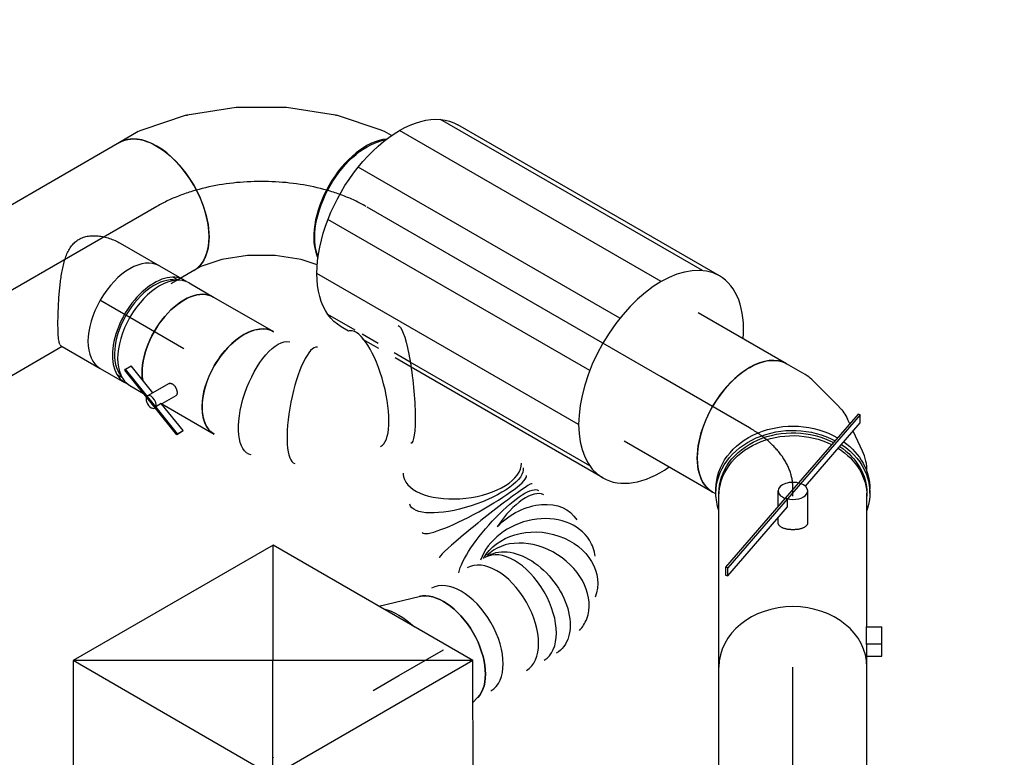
# Model space of a CAD drawing. Extents: x -238422 to 258194, y -34825 to 126331.
# Tile 146 of 239: x -32164 to -30834, y 28629 to 29626. Entities that reach past the tile are written whole.
import ezdxf
from ezdxf.enums import TextEntityAlignment as Align

# ---------------------------------------------------------------- set-up
doc = ezdxf.new("R2010")
doc.units = 0
doc.header["$LTSCALE"] = 50
doc.linetypes.add('CENTER2', pattern=[28.575, 19.05, -3.175, 3.175, -3.175])
doc.linetypes.add('STREEPJES', pattern=[0.1, 0.05, -0.05])
doc.layers.get('0').update_dxf_attribs({"linetype": 'CONTINUOUS'})
for name, color, linetype in [('WL570---_TOEVOER', 3, 'CONTINUOUS'), ('WL570---_TOEVOER_HL', 8, 'CONTINUOUS'), ('WL570---_TOEVOER_RST', 2, 'CONTINUOUS'), ('WL570---_TOEVOER_RST_HL', 1, 'CONTINUOUS'), ('WM570---_TOEVOER_PR', 1, 'CONTINUOUS'), ('WM570---_TOEVOER_RST_PR', 1, 'CONTINUOUS')]:
    doc.layers.add(name, color=color, linetype=linetype)
doc.styles.add('BURO-018', font='ARIAL.TTF', dxfattribs={"height": 90})

# ---------------------------------------------------------------- blocks, each defined once
blk = doc.blocks.new('*U930')
at = {"color": 0, "ltscale": 10}
for p, q in [((-106.6, 157.5, 7479.3), (-60.7, 157.5, 7479.3)), ((-52.8, 156.7, 7479.3), (44.8, 136.7, 7479.3)), ((47.3, 136, 7479.3), (145.2, 98, 7479.3)), ((145.2, 98, 7479.3), (145.5, 97.9, 7479.3)), ((145.5, 97.9, 7479.3), (191.8, 71.1, 7479.3)), ((191.8, 71.1, 7479.3), (34.3, -201.6, 7479.3)), ((-106.6, -157.5, 7479.3), (-88.6, -157.5, 7479.3)), ((-88.6, -157.5, 7479.3), (-43.1, -166.8, 7479.3)), ((-43.1, -166.8, 7479.3), (8.8, -187, 7479.3)), ((8.8, -187, 7479.3), (34.3, -201.6, 7479.3))]:
    blk.add_line(p, q, dxfattribs=at)
at = {"color": 0, "ltscale": 10, "extrusion": (4.90704e-17, 1.63965e-16, -1)}
for centre, major_axis, ratio, start_param, end_param in [((-106.6, 0, 7479.3), (0, -157.5), 0.57735, 0, 3.141593), ((-72.7, 0, 7479.3), (15.9, 157.3), 0.497511, 6.232846, 6.333525)]:
    blk.add_ellipse(centre, major_axis=major_axis, ratio=ratio, start_param=start_param, end_param=end_param, dxfattribs=at)
at = {"color": 0, "ltscale": 10}
blk.add_ellipse((1.5, -15.2, 7479.3), major_axis=(-44.6, -151.6), ratio=0.313149, start_param=3.11519, end_param=3.167995, dxfattribs=at)
at = {"layer": 'WL570---_TOEVOER_HL', "linetype": 'CENTER2', "extrusion": (4.90704e-17, 1.63965e-16, -1)}
blk.add_ellipse((22.1, -222.8, 7479.3), major_axis=(-272.8, 157.5), ratio=0.57735, start_param=0.785398, end_param=1.570796, dxfattribs=at)
at = {"layer": 'WM570---_TOEVOER_PR', "color": 1, "style": 'BURO-018'}
blk.add_attdef('POSNR', text='', height=90, dxfattribs=at).set_placement((0, 0), align=Align.MIDDLE)
blk = doc.blocks.new('*U1031')
at = {"color": 0, "ltscale": 10}
for p, q in [((-168.6, 248.2, 8175.4), (-299.2, 21.9, 8175.4)), ((143.3, 248.2, 8175.4), (-168.6, 248.2, 8175.4)), ((-12.7, -21.9, 8175.4), (-168.6, 248.2, 8175.4)), ((299.2, -21.9, 8175.4), (-168.6, 248.2, 8175.4)), ((-12.7, -21.9, 8175.4), (143.3, 248.2, 8175.4)), ((299.2, -21.9, 8175.4), (143.3, 248.2, 8175.4)), ((-429.7, 97.2, 8175.4), (-431.7, 93.7, 8175.4)), ((-431.7, 93.7, 8175.4), (-313.9, -110.3, 8175.4)), ((-255.8, 97.2, 8175.4), (-429.7, 97.2, 8175.4)), ((-309.9, -110.3, 8175.4), (-429.7, 97.2, 8175.4)), ((-299.2, 21.9, 8175.4), (-222.9, -110.3, 8175.4)), ((-218.8, -110.3, 8175.4), (-297.2, 25.5, 8175.4)), ((-63.8, -110.4, 8175.4), (-12.7, -21.9, 8175.4)), ((299.2, -21.9, 8175.4), (-12.7, -21.9, 8175.4)), ((195.2, -202.2, 8175.4), (299.2, -21.9, 8175.4)), ((245.9, -231.4, 8175.4), (212.1, -172.9, 8175.4))]:
    blk.add_line(p, q, dxfattribs=at)
at = {"color": 8, "linetype": 'STREEPJES', "ltscale": 10}
for p, q in [((-313.9, -110.3, 8175.4), (-188.8, -327, 8175.4)), ((-186.8, -323.5, 8175.4), (-309.9, -110.3, 8175.4)), ((-222.9, -110.3, 8175.4), (-143.3, -248.2, 8175.4)), ((-141.3, -244.7, 8175.4), (-218.8, -110.3, 8175.4)), ((-143.3, -248.2, 8175.4), (-63.8, -110.4, 8175.4)), ((168.6, -248.2, 8175.4), (195.2, -202.2, 8175.4)), ((299, -323.5, 8175.4), (245.9, -231.4, 8175.4)), ((-143.3, -248.2, 8175.4), (168.6, -248.2, 8175.4)), ((170.6, -244.7, 8175.4), (-141.3, -244.7, 8175.4)), ((-188.8, -327, 8175.4), (-186.8, -323.5, 8175.4)), ((-188.8, -327, 8175.4), (297, -327, 8175.4)), ((299, -323.5, 8175.4), (-186.8, -323.5, 8175.4)), ((297, -327, 8175.4), (299, -323.5, 8175.4))]:
    blk.add_line(p, q, dxfattribs=at)
at = {"layer": 'WL570---_TOEVOER_RST_HL', "linetype": 'CENTER2'}
blk.add_circle((0, 0, 8175.4), 0.075, dxfattribs=at)
at = {"layer": 'WL570---_TOEVOER_RST', "color": 1, "style": 'BURO-018'}
for tag in ['MC', 'Q']:
    blk.add_attdef(tag, text='', height=90, dxfattribs=at).set_placement((0, 0), align=Align.MIDDLE)
at = {"layer": 'WM570---_TOEVOER_RST_PR', "color": 1, "style": 'BURO-018'}
blk.add_attdef('POSNR', text='', height=90, dxfattribs=at).set_placement((0, 0), align=Align.MIDDLE)
blk = doc.blocks.new('*U1032')
at = {"color": 8, "linetype": 'STREEPJES', "ltscale": 10}
for p, q in [((0, 100, 7660.2), (29.6, 100, 7660.2)), ((0, -100, 7660.2), (29.6, -100, 7660.2))]:
    blk.add_line(p, q, dxfattribs=at)
at = {"color": 0, "ltscale": 10}
for p, q in [((29.6, 100, 7660.2), (229, 100, 7660.2)), ((29.6, -100, 7660.2), (229, -100, 7660.2))]:
    blk.add_line(p, q, dxfattribs=at)
at = {"color": 8, "linetype": 'STREEPJES', "ltscale": 10}
for start_param, end_param in [(5.912746, 6.283185), (3.141593, 3.512031)]:
    blk.add_ellipse((0, 0, 7660.2), major_axis=(0, 100), ratio=0.816497, start_param=start_param, end_param=end_param, dxfattribs=at)
at = {"color": 0, "ltscale": 10}
blk.add_ellipse((0, 0, 7660.2), major_axis=(0, 100), ratio=0.816497, start_param=3.512031, end_param=5.912746, dxfattribs=at)
at = {"layer": 'WL570---_TOEVOER_HL', "linetype": 'CENTER2'}
blk.add_line((0, 0, 7660.2), (229, 0, 7660.2), dxfattribs=at)
at = {"layer": 'WM570---_TOEVOER_PR', "color": 1, "style": 'BURO-018'}
blk.add_attdef('POSNR', text='', height=90, dxfattribs=at).set_placement((0, 0), align=Align.MIDDLE)
blk = doc.blocks.new('*U1033')
at = {"color": 0, "ltscale": 10}
for p, q in [((-55.4, 104, 8393.1), (-52.8, 108.5, 8393.1)), ((105.9, -16.6, 8393.1), (120.4, 8.5, 8393.1)), ((62.1, -62.5, 8393.1), (99.1, -25.4, 8393.1)), ((39.5, -76.8, 8393.1), (45.7, -73.9, 8393.1)), ((2.6, -93.9, 8393.1), (29.6, -81.4, 8393.1))]:
    blk.add_line(p, q, dxfattribs=at)
at = {"color": 0, "ltscale": 10, "extrusion": (-3.08149e-33, -1.79399e-17, -1)}
for centre, major_axis, ratio, start_param, end_param in [((33.8, 58.5, 8393.1), (-86.6, 50), 0.57735, 0, 3.141593), ((-3.3, 13.6, 8393.1), (-57.7, 82.5), 0.750739, 3.009293, 3.273893)]:
    blk.add_ellipse(centre, major_axis=major_axis, ratio=ratio, start_param=start_param, end_param=end_param, dxfattribs=at)
at = {"color": 0, "ltscale": 10}
for centre, major_axis, ratio, start_param, end_param in [((23.1, 39.9, 8393.1), (79.7, -61.2), 0.646887, 6.198226, 6.368145), ((-32.6, 0, 8393.1), (21.7, -98.5), 0.803023, 6.107746, 6.458625)]:
    blk.add_ellipse(centre, major_axis=major_axis, ratio=ratio, start_param=start_param, end_param=end_param, dxfattribs=at)
at = {"layer": 'WL570---_TOEVOER_HL', "linetype": 'CENTER2'}
blk.add_ellipse((-47.8, 199.9, 8393.1), major_axis=(0, -199.9), ratio=0.57735, start_param=0, end_param=0.785398, dxfattribs=at)
at = {"layer": 'WM570---_TOEVOER_PR', "color": 1, "style": 'BURO-018'}
blk.add_attdef('POSNR', text='', height=90, dxfattribs=at).set_placement((0, 0), align=Align.MIDDLE)
blk = doc.blocks.new('*U1034')
at = {"color": 8, "linetype": 'STREEPJES', "ltscale": 10}
for p, q in [((0, 100, 8325.5), (0.8, 100, 8325.5)), ((0, -100, 8325.5), (0.8, -100, 8325.5))]:
    blk.add_line(p, q, dxfattribs=at)
at = {"layer": 'WL570---_TOEVOER_HL', "linetype": 'CENTER2'}
blk.add_line((0, 0, 8325.5), (0.8, 0, 8325.5), dxfattribs=at)
at = {"layer": 'WM570---_TOEVOER_PR', "color": 1, "style": 'BURO-018'}
blk.add_attdef('POSNR', text='', height=90, dxfattribs=at).set_placement((0, 0), align=Align.MIDDLE)
blk = doc.blocks.new('*U1035')
at = {"color": 0, "ltscale": 10}
for p, q in [((0, 100, 8440.9), (137.9, 100, 8440.9)), ((0, -100, 8440.9), (137.9, -100, 8440.9))]:
    blk.add_line(p, q, dxfattribs=at)
blk.add_ellipse((0, 0, 8440.9), major_axis=(0, 100), ratio=0.57735, start_param=3.141593, end_param=6.283185, dxfattribs=at)
at = {"layer": 'WL570---_TOEVOER_HL', "linetype": 'CENTER2'}
blk.add_line((0, 0, 8440.9), (137.9, 0, 8440.9), dxfattribs=at)
at = {"layer": 'WM570---_TOEVOER_PR', "color": 1, "style": 'BURO-018'}
blk.add_attdef('POSNR', text='', height=90, dxfattribs=at).set_placement((0, 0), align=Align.MIDDLE)
blk = doc.blocks.new('*U1036')
at = {"color": 0, "ltscale": 10}
for p, q in [((-2.9, 104, 8320.2), (2.9, 104, 8320.2)), ((-2.9, -104, 8320.2), (2.9, -104, 8320.2))]:
    blk.add_line(p, q, dxfattribs=at)
at = {"color": 0, "ltscale": 10, "extrusion": (-2.58075e-33, -1.79399e-17, -1)}
for centre, start_param, end_param in [((-2.9, 0, 8320.2), 6.004938, 6.280044), ((-2.9, 0, 8320.2), 6.004938, 6.280044), ((-2.9, 0, 8320.2), 0, 2.150282), ((-2.9, 0, 8320.2), 0, 2.150282), ((2.9, 0, 8320.2), 0, 2.189545), ((2.9, 0, 8320.2), 0, 2.189545), ((-2.9, 0, 8320.2), 2.253619, 3.419839), ((-2.9, 0, 8320.2), 2.253619, 3.419839), ((2.9, 0, 8320.2), 2.293025, 3.141593), ((2.9, 0, 8320.2), 2.293025, 3.141593)]:
    blk.add_ellipse(centre, major_axis=(0, 104), ratio=0.816497, start_param=start_param, end_param=end_param, dxfattribs=at)
at = {"layer": 'WL570---_TOEVOER_HL', "linetype": 'CENTER2'}
blk.add_line((-2.9, 0, 8320.2), (2.9, 0, 8320.2), dxfattribs=at)
at = {"layer": 'WM570---_TOEVOER_PR', "color": 1, "style": 'BURO-018'}
blk.add_attdef('POSNR', text='', height=90, dxfattribs=at).set_placement((0, 0), align=Align.MIDDLE)
blk = doc.blocks.new('*U1037')
at = {"color": 0, "ltscale": 10}
for p, q in [((0, 100, 8310.7), (3.9, 100, 8310.7)), ((0, -100, 8310.7), (3.9, -100, 8310.7))]:
    blk.add_line(p, q, dxfattribs=at)
at = {"color": 0, "ltscale": 10, "extrusion": (-2.58075e-33, -1.79399e-17, -1)}
for start_param, end_param in [(0, 2.148842), (2.256317, 3.141593)]:
    blk.add_ellipse((3.9, 0, 8310.7), major_axis=(0, 100), ratio=0.816497, start_param=start_param, end_param=end_param, dxfattribs=at)
at = {"layer": 'WL570---_TOEVOER_HL', "linetype": 'CENTER2'}
blk.add_line((0, 0, 8310.7), (3.9, 0, 8310.7), dxfattribs=at)
at = {"layer": 'WM570---_TOEVOER_PR', "color": 1, "style": 'BURO-018'}
blk.add_attdef('POSNR', text='', height=90, dxfattribs=at).set_placement((0, 0), align=Align.MIDDLE)
blk = doc.blocks.new('*U1038')
at = {"color": 2, "ltscale": 10}
for p, q in [((-115.5, 100, 8147.4), (115.5, 100, 8147.4)), ((8.7, 90.9, 8147.4), (7.9, 88, 8147.4)), ((7.9, 88, 8147.4), (100.9, 7.4, 8147.4)), ((7.9, 88, 8147.4), (18.8, 88, 8147.4)), ((19.6, 90.9, 8147.4), (8.7, 90.9, 8147.4)), ((18.8, 88, 8147.4), (19.6, 90.9, 8147.4)), ((111.2, 7.9, 8147.4), (18.8, 88, 8147.4)), ((112.6, 10.4, 8147.4), (19.6, 90.9, 8147.4)), ((80, 20, 8147.4), (86.3, 20, 8147.4)), ((101.5, 20, 8147.4), (122.5, 20, 8147.4)), ((100.9, 7.4, 8147.4), (111.8, 7.4, 8147.4)), ((111.8, 7.4, 8147.4), (111.2, 7.9, 8147.4)), ((111.8, 7.4, 8147.4), (112.6, 10.4, 8147.4)), ((225.3, -90.9, 8147.4), (111.8, 7.4, 8147.4)), ((226.2, -88, 8147.4), (112.6, 10.4, 8147.4)), ((78.8, -20, 8147.4), (122.5, -20, 8147.4)), ((128.8, -16.8, 8147.4), (214.4, -90.9, 8147.4)), ((214.4, -90.9, 8147.4), (225.3, -90.9, 8147.4)), ((225.3, -90.9, 8147.4), (226.2, -88, 8147.4)), ((-115.5, -100, 8147.4), (-92.4, -100, 8147.4)), ((-100.5, -100, 8147.4), (-100.5, -120, 8147.4)), ((-84.2, -99.5, 8147.4), (-61.1, -99.5, 8147.4)), ((-84.2, -99.5, 8147.4), (-84.2, -100.5, 8147.4)), ((-84.2, -100.5, 8147.4), (-84.2, -120, 8147.4)), ((-61.1, -99.5, 8147.4), (-61.1, -120, 8147.4)), ((-61.1, -100, 8147.4), (115.5, -100, 8147.4)), ((-100.5, -120, 8147.4), (-84.2, -120, 8147.4)), ((-84.2, -120, 8147.4), (-61.1, -120, 8147.4))]:
    blk.add_line(p, q, dxfattribs=at)
for centre, major_axis, ratio, start_param, end_param in [((-115.5, 0, 8147.4), (0, 100), 0.816497, 3.141593, 6.283185), ((122.5, 0, 8147.4), (0, -20), 0.57735, 3.141593, 6.283185), ((122.5, 0, 8147.4), (0, -20), 0.57735, 0, 3.141593), ((-92.4, 0, 8147.4), (0, 100), 0.816497, 3.141593, 3.24176)]:
    blk.add_ellipse(centre, major_axis=major_axis, ratio=ratio, start_param=start_param, end_param=end_param, dxfattribs=at)
at = {"color": 2, "ltscale": 10, "extrusion": (-2.58075e-33, -1.79399e-17, -1)}
for start_param, end_param in [(0, 2.121487), (2.228955, 3.141593)]:
    blk.add_ellipse((115.5, 0, 8147.4), major_axis=(0, 100), ratio=0.816497, start_param=start_param, end_param=end_param, dxfattribs=at)
at = {"color": 2, "ltscale": 10}
blk.add_spline([(78.8, -19.9, 8147.4), (77.7, -19.6, 8147.4), (76.7, -19.1, 8147.4), (75.7, -18.4, 8147.4), (74.8, -17.5, 8147.4), (73.9, -16.4, 8147.4), (73.2, -15.2, 8147.4), (72.5, -13.8, 8147.4), (71.9, -12.2, 8147.4), (71.4, -10.6, 8147.4), (71, -8.8, 8147.4), (70.6, -6.9, 8147.4), (70.4, -5, 8147.4), (70.2, -3, 8147.4), (70.1, -1, 8147.4), (70.1, 1, 8147.4), (70.2, 3, 8147.4), (70.4, 5, 8147.4), (70.6, 6.9, 8147.4), (71, 8.8, 8147.4), (71.4, 10.6, 8147.4), (71.9, 12.2, 8147.4), (72.5, 13.8, 8147.4), (73.2, 15.2, 8147.4), (73.9, 16.4, 8147.4), (74.8, 17.5, 8147.4), (75.7, 18.4, 8147.4), (76.7, 19.1, 8147.4), (77.7, 19.6, 8147.4), (78.8, 19.9, 8147.4), (80, 20, 8147.4)], degree=3, dxfattribs=at)
at = {"layer": 'WM570---_TOEVOER_PR', "color": 1, "style": 'BURO-018'}
blk.add_attdef('POSNR', text='', height=90, dxfattribs=at).set_placement((0, 0), align=Align.MIDDLE)
blk = doc.blocks.new('*U1039')
at = {"color": 2, "ltscale": 10}
for p, q in [((-204.1, 157.5, 8682.8), (95, 157.5, 8682.8)), ((-180.6, 152.1, 8682.8), (99.3, 152.1, 8682.8)), ((185.4, 152.1, 8682.8), (227.7, 152.1, 8682.8)), ((192.3, 157.5, 8682.8), (204.1, 157.5, 8682.8)), ((-139.8, 111.4, 8682.8), (268.4, 111.4, 8682.8)), ((-116.3, 40.8, 8682.8), (292, 40.8, 8682.8)), ((-116.3, -40.8, 8682.8), (292, -40.8, 8682.8)), ((-139.8, -111.4, 8682.8), (268.4, -111.4, 8682.8)), ((-204.1, -157.5, 8682.8), (204.1, -157.5, 8682.8)), ((-180.6, -152.1, 8682.8), (227.7, -152.1, 8682.8))]:
    blk.add_line(p, q, dxfattribs=at)
at = {"color": 8, "linetype": 'STREEPJES', "ltscale": 10}
for p, q in [((95, 157.5, 8682.8), (192.3, 157.5, 8682.8)), ((99.3, 152.1, 8682.8), (185.4, 152.1, 8682.8))]:
    blk.add_line(p, q, dxfattribs=at)
at = {"color": 2, "ltscale": 10}
for start_param, end_param in [(0, 0.882891), (3.141593, 6.283185), (2.258702, 3.141593)]:
    blk.add_ellipse((-204.1, 0, 8682.8), major_axis=(0, 157.5), ratio=0.57735, start_param=start_param, end_param=end_param, dxfattribs=at)
at = {"color": 2, "ltscale": 10, "extrusion": (-4.16334e-17, 1.0416e-16, -1)}
blk.add_ellipse((204.1, 0, 8682.8), major_axis=(0, 157.5), ratio=0.57735, start_param=0, end_param=3.141593, dxfattribs=at)
at = {"layer": 'WL570---_TOEVOER_HL', "linetype": 'CENTER2'}
blk.add_line((-204.1, 0, 8682.8), (204.1, 0, 8682.8), dxfattribs=at)
at = {"layer": 'WM570---_TOEVOER_PR', "color": 1, "style": 'BURO-018'}
blk.add_attdef('POSNR', text='', height=90, dxfattribs=at).set_placement((0, 0), align=Align.MIDDLE)
blk = doc.blocks.new('*U1040')
at = {"color": 0, "ltscale": 10, "extrusion": (-4.16334e-17, 1.0416e-16, -1)}
blk.add_ellipse((50.3, 0, 8827.1), major_axis=(0, 100), ratio=0.57735, start_param=0.427979, end_param=2.713614, dxfattribs=at)
at = {"layer": 'WL570---_TOEVOER_HL', "linetype": 'CENTER2'}
blk.add_line((0, 0, 8827.1), (50.3, 0, 8827.1), dxfattribs=at)
at = {"layer": 'WM570---_TOEVOER_PR', "color": 1, "style": 'BURO-018'}
blk.add_attdef('POSNR', text='', height=90, dxfattribs=at).set_placement((0, 0), align=Align.MIDDLE)
blk = doc.blocks.new('*U1041')
at = {"color": 0, "ltscale": 10}
for p, q in [((-14.3, 80, 8685.7), (46.8, 80, 8685.7)), ((70.5, 76, 8685.7), (78.7, 76, 8685.7)), ((70.5, -76, 8685.7), (78.7, -76, 8685.7)), ((-15.9, -80, 8685.7), (-12.4, -80, 8685.7)), ((-12.4, -80, 8685.7), (46.8, -80, 8685.7))]:
    blk.add_line(p, q, dxfattribs=at)
for centre, major_axis, start_param, end_param in [((46.8, 0, 8685.7), (0, -80), 3.141593, 6.283185), ((84.9, 0, 8685.7), (0, -76), 3.34014, 6.084638)]:
    blk.add_ellipse(centre, major_axis=major_axis, ratio=0.57735, start_param=start_param, end_param=end_param, dxfattribs=at)
blk.add_spline([(-15.9, -79.6, 8685.7), (-17.6, -78.4, 8685.7), (-19.6, -76.3, 8685.7), (-21.9, -73.5, 8685.7), (-24.4, -69.9, 8685.7), (-27.2, -65.7, 8685.7), (-30.2, -60.7, 8685.7), (-33.5, -55.1, 8685.7), (-36.9, -49, 8685.7), (-40.5, -42.3, 8685.7), (-44.2, -35.2, 8685.7), (-48, -27.8, 8685.7), (-51.7, -20.1, 8685.7), (-55.4, -12.1, 8685.7), (-58.9, -4.1, 8685.7), (-62.1, 4.1, 8685.7), (-64.9, 12.1, 8685.7), (-67.2, 20.1, 8685.7), (-68.9, 27.8, 8685.7), (-69.8, 35.2, 8685.7), (-69.7, 42.3, 8685.7), (-68.5, 49, 8685.7), (-66.1, 55.1, 8685.7), (-62.5, 60.7, 8685.7), (-57.7, 65.7, 8685.7), (-51.9, 69.9, 8685.7), (-45.2, 73.5, 8685.7), (-37.9, 76.3, 8685.7), (-30.2, 78.4, 8685.7), (-22.3, 79.6, 8685.7), (-14.3, 80, 8685.7)], degree=3, dxfattribs=at)
at = {"layer": 'WL570---_TOEVOER_HL', "linetype": 'CENTER2'}
blk.add_line((0, 0, 8685.7), (46.8, 0, 8685.7), dxfattribs=at)
at = {"layer": 'WM570---_TOEVOER_PR', "color": 1, "style": 'BURO-018'}
blk.add_attdef('POSNR', text='', height=90, dxfattribs=at).set_placement((0, 0), align=Align.MIDDLE)
blk = doc.blocks.new('*U1042')
at = {"color": 0, "ltscale": 10}
for p, q in [((-42.2, 80, 8622.8), (-4.1, 80, 8622.8)), ((4.1, 80, 8622.8), (42.2, 80, 8622.8)), ((-42.2, -80, 8622.8), (-4.1, -80, 8622.8)), ((4.1, -80, 8622.8), (25.3, -80, 8622.8))]:
    blk.add_line(p, q, dxfattribs=at)
for centre, major_axis, start_param, end_param in [((-42.2, 0, 8622.8), (0, -80), 3.141593, 6.283185), ((-4.1, 0, 8622.8), (0, -80), 3.141593, 6.371689), ((4.1, 0, 8622.8), (0, -80), 3.141593, 6.283185), ((42.2, 0, 8622.8), (0, -80), 3.141593, 5.6671), ((-4.1, 0, 8622.8), (0, -80), 3.053089, 3.138451), ((-4.1, 0, 8622.8), (0, -76), 3.34014, 6.084638)]:
    blk.add_ellipse(centre, major_axis=major_axis, ratio=0.57735, start_param=start_param, end_param=end_param, dxfattribs=at)
at = {"layer": 'WL570---_TOEVOER_HL', "linetype": 'CENTER2'}
blk.add_line((-42.2, 0, 8622.8), (42.2, 0, 8622.8), dxfattribs=at)
at = {"layer": 'WM570---_TOEVOER_PR', "color": 1, "style": 'BURO-018'}
blk.add_attdef('POSNR', text='', height=90, dxfattribs=at).set_placement((0, 0), align=Align.MIDDLE)
blk = doc.blocks.new('*U1043')
at = {"color": 0, "ltscale": 10}
for p, q in [((23.4, 94.6, 8305.5), (77.2, 78.9, 8305.5)), ((68.5, -81.4, 8305.5), (77.2, -78.9, 8305.5))]:
    blk.add_line(p, q, dxfattribs=at)
at = {"color": 0, "ltscale": 10, "extrusion": (-6.93889e-17, -2.4037e-17, -1)}
for centre, major_axis, start_param, end_param in [((0, 0, 8305.5), (0, 100), 0.484262, 1.086535), ((0, 0, 8305.5), (0, 100), 0.484262, 1.086535), ((0, 0, 8305.5), (0, 100), 0.484262, 1.086535), ((69.6, 0, 8305.5), (0, 80), 0.166759, 2.974833), ((69.6, 0, 8305.5), (0, 80), 0.166759, 2.974833)]:
    blk.add_ellipse(centre, major_axis=major_axis, ratio=0.57735, start_param=start_param, end_param=end_param, dxfattribs=at)
at = {"layer": 'WL570---_TOEVOER_RST_HL', "linetype": 'CENTER2'}
for p, q in [((-40.4, 0, 8305.5), (0, 0, 8305.5)), ((0, 0, 8305.5), (69.6, 0, 8305.5))]:
    blk.add_line(p, q, dxfattribs=at)
blk.add_circle((69.6, 0, 8305.5), 0.075, dxfattribs=at)
at = {"layer": 'WM570---_TOEVOER_RST_PR', "color": 1, "style": 'BURO-018'}
blk.add_attdef('POSNR', text='', height=90, dxfattribs=at).set_placement((0, 0), align=Align.MIDDLE)
blk = doc.blocks.new('*U1044')
at = {"color": 0, "ltscale": 10}
for p, q in [((-10.6, 181.6, 8979.3), (-5, 191.4, 8979.3)), ((-30.2, 159.5, 8979.3), (-10.6, 181.6, 8979.3)), ((-57.8, 137.3, 8979.3), (-30.2, 159.5, 8979.3)), ((-90.1, 118.7, 8979.3), (-57.8, 137.3, 8979.3)), ((-123, 105.9, 8979.3), (-90.1, 118.7, 8979.3)), ((-145.6, 101.3, 8979.3), (-123, 105.9, 8979.3)), ((153.7, 66.2, 8979.3), (168.3, 91.4, 8979.3)), ((108.8, 14.8, 8979.3), (150.8, 62.1, 8979.3)), ((55.6, -28.1, 8979.3), (107.6, 13.7, 8979.3)), ((-3.3, -62.1, 8979.3), (55.5, -28.2, 8979.3)), ((55.5, -28.2, 8979.3), (55.6, -28.1, 8979.3)), ((-65.6, -86.3, 8979.3), (-3.5, -62.2, 8979.3)), ((-3.5, -62.2, 8979.3), (-3.3, -62.1, 8979.3)), ((-129.2, -99.5, 8979.3), (-67.2, -86.8, 8979.3)), ((-145, -100, 8979.3), (-134.2, -100, 8979.3))]:
    blk.add_line(p, q, dxfattribs=at)
for centre, major_axis, ratio, start_param, end_param in [((81.6, 141.4, 8979.3), (86.6, -50), 0.57735, 3.141593, 6.283185), ((-163.3, 0, 8979.3), (0, 100), 0.57735, 3.52376, 5.901018), ((70.9, 122.8, 8979.3), (81.4, -58.7), 0.497511, 6.232846, 6.333525), ((-141.8, 0, 8979.3), (10.1, -99.9), 0.497511, 6.232846, 6.333525)]:
    blk.add_ellipse(centre, major_axis=major_axis, ratio=ratio, start_param=start_param, end_param=end_param, dxfattribs=at)
at = {"color": 0, "ltscale": 10, "extrusion": (-4.16334e-17, 1.0416e-16, -1)}
for centre, major_axis, start_param, end_param in [((39, 86.8, 8979.3), (69.2, -72.6), 6.256783, 6.309588), ((-94.7, 9.6, 8979.3), (-28.3, 96.2), 3.11519, 3.167995)]:
    blk.add_ellipse(centre, major_axis=major_axis, ratio=0.313149, start_param=start_param, end_param=end_param, dxfattribs=at)
at = {"layer": 'WL570---_TOEVOER_HL', "linetype": 'CENTER2'}
blk.add_ellipse((-81.6, 141.4, 8979.3), major_axis=(-173.2, -100), ratio=0.57735, start_param=0.785398, end_param=2.356194, dxfattribs=at)
at = {"layer": 'WM570---_TOEVOER_PR', "color": 1, "style": 'BURO-018'}
blk.add_attdef('POSNR', text='', height=90, dxfattribs=at).set_placement((0, 0), align=Align.MIDDLE)
blk = doc.blocks.new('*U1045')
at = {"color": 0, "ltscale": 10}
for p, q in [((0, 100, 8863.9), (20.2, 100, 8863.9)), ((204.9, 100, 8863.9), (344.2, 100, 8863.9)), ((0, -100, 8863.9), (344.2, -100, 8863.9))]:
    blk.add_line(p, q, dxfattribs=at)
at = {"color": 8, "linetype": 'STREEPJES', "ltscale": 10}
blk.add_line((20.2, 100, 8863.9), (35.6, 100, 8863.9), dxfattribs=at)
at = {"color": 0, "ltscale": 10, "extrusion": (4.80741e-17, -2.77556e-17, -1)}
blk.add_ellipse((0, 0, 8863.9), major_axis=(0, -100), ratio=0.57735, start_param=0, end_param=3.141593, dxfattribs=at)
at = {"color": 0, "ltscale": 10}
for start_param, end_param in [(3.141593, 6.283185), (2.974833, 3.141593), (0, 0.166759)]:
    blk.add_ellipse((344.2, 0, 8863.9), major_axis=(0, -100), ratio=0.57735, start_param=start_param, end_param=end_param, dxfattribs=at)
at = {"layer": 'WL570---_TOEVOER_HL', "linetype": 'CENTER2'}
blk.add_line((0, 0, 8863.9), (344.2, 0, 8863.9), dxfattribs=at)
at = {"layer": 'WM570---_TOEVOER_PR', "color": 1, "style": 'BURO-018'}
blk.add_attdef('POSNR', text='', height=90, dxfattribs=at).set_placement((0, 0), align=Align.MIDDLE)
blk = doc.blocks.new('*U1062')
at = {"color": 2, "ltscale": 10}
for p, q in [((-46.7, 80, 8559.9), (46.7, 80, 8559.9)), ((-40.5, -51.1, 8559.9), (-57.3, -80.1, 8559.9)), ((-101.2, -65.4, 8559.9), (-101.1, -63.8, 8559.9)), ((-40.5, -89, 8559.9), (-101.2, -65.4, 8559.9)), ((-101.1, -63.8, 8559.9), (-96.7, -56.3, 8559.9)), ((-40.3, -87.4, 8559.9), (-101.1, -63.8, 8559.9)), ((-53.2, -73.1, 8559.9), (-96.7, -56.3, 8559.9)), ((-24.3, -61.1, 8559.9), (-35.2, -80, 8559.9)), ((-40.4, -89, 8559.9), (-40.7, -89.6, 8559.9)), ((-40.3, -87.4, 8559.9), (-40.5, -89, 8559.9)), ((3.1, -105.9, 8559.9), (-40.5, -89, 8559.9)), ((-36, -79.8, 8559.9), (-40.3, -87.4, 8559.9)), ((-39.4, -87.7, 8559.9), (-40.3, -87.4, 8559.9)), ((3.3, -104.3, 8559.9), (-39.4, -87.7, 8559.9)), ((7.6, -96.7, 8559.9), (-36, -79.8, 8559.9)), ((-35.2, -80, 8559.9), (46.7, -80, 8559.9)), ((7.5, -98.4, 8559.9), (3.1, -105.9, 8559.9)), ((3.1, -105.9, 8559.9), (3.3, -104.3, 8559.9)), ((3.3, -104.3, 8559.9), (7.6, -96.7, 8559.9)), ((7.6, -96.7, 8559.9), (7.5, -98.4, 8559.9))]:
    blk.add_line(p, q, dxfattribs=at)
at = {"color": 2, "ltscale": 10, "extrusion": (7.58296e-17, -2.03185e-17, -1)}
blk.add_ellipse((-46.7, 0, 8559.9), major_axis=(0, -80), ratio=0.57735, start_param=0.616085, end_param=3.141593, dxfattribs=at)
at = {"color": 2, "ltscale": 10}
for centre, major_axis, start_param, end_param in [((46.7, 0, 8559.9), (0, -80), 3.141593, 6.283185), ((-49, -84.9, 8559.9), (-8.26, 4.77), 3.141593, 6.283185), ((-49, -84.9, 8559.9), (-8.26, 4.77), 0, 3.141593)]:
    blk.add_ellipse(centre, major_axis=major_axis, ratio=0.57735, start_param=start_param, end_param=end_param, dxfattribs=at)
blk.add_spline([(-40.5, -51.1, 8559.9), (-40, -50.7, 8559.9), (-39.5, -50.3, 8559.9), (-39, -50, 8559.9), (-38.3, -49.7, 8559.9), (-37.6, -49.5, 8559.9), (-36.9, -49.4, 8559.9), (-36.1, -49.4, 8559.9), (-35.3, -49.5, 8559.9), (-34.5, -49.6, 8559.9), (-33.6, -49.8, 8559.9), (-32.8, -50.1, 8559.9), (-31.9, -50.5, 8559.9), (-31, -50.9, 8559.9), (-30.2, -51.3, 8559.9), (-29.4, -51.9, 8559.9), (-28.6, -52.4, 8559.9), (-27.9, -53, 8559.9), (-27.2, -53.7, 8559.9), (-26.5, -54.3, 8559.9), (-25.9, -55, 8559.9), (-25.4, -55.7, 8559.9), (-25, -56.4, 8559.9), (-24.6, -57.1, 8559.9), (-24.3, -57.7, 8559.9), (-24.1, -58.4, 8559.9), (-23.9, -59, 8559.9), (-23.9, -59.6, 8559.9), (-23.9, -60.2, 8559.9), (-24.1, -60.7, 8559.9), (-24.3, -61.1, 8559.9)], degree=3, dxfattribs=at)
at = {"layer": 'WL570---_TOEVOER', "color": 1, "style": 'BURO-018'}
blk.add_attdef('I', text='', height=90, dxfattribs=at).set_placement((0, 0), align=Align.MIDDLE)
at = {"layer": 'WM570---_TOEVOER_PR', "color": 1, "style": 'BURO-018'}
blk.add_attdef('POSNR', text='', height=90, dxfattribs=at).set_placement((0, 0), align=Align.MIDDLE)
blk = doc.blocks.new('*U1063')
at = {"color": 0, "ltscale": 10}
for p, q in [((309.6, -54.5, 8526.8), (309.9, -54.6, 8526.8)), ((346.4, -72.7, 8526.8), (346.5, -72.7, 8526.8))]:
    blk.add_line(p, q, dxfattribs=at)
at = {"color": 0, "ltscale": 10, "extrusion": (1.17463e-16, -1.88578e-16, -1)}
for centre, major_axis, ratio, start_param, end_param in [((188.8, 106.6, 8526.8), (-47.2, 64.6), 0.148927, 0, 3.141593), ((0, 0, 8526.8), (0, -80), 0.57735, 0, 3.141593), ((330, 29.7, 8526.8), (53.3, 60.1), 0.339928, 0.032444, 3.174036), ((41.5, 0, 8526.8), (13.3, -79.8), 0.432524, 6.211071, 9.352663), ((401.6, -5.6, 8526.8), (-15.9, -78.7), 0.24687, 0.392829, 3.119409), ((450, -9, 8526.8), (25.3, 76.5), 0.71894, 4.636649, 6.406642), ((477.5, -32.3, 8526.8), (74.7, 30.9), 0.806032, 3.450921, 6.476954), ((475.3, -70.9, 8526.8), (74.7, -29.9), 0.651764, 3.235191, 6.376784)]:
    blk.add_ellipse(centre, major_axis=major_axis, ratio=ratio, start_param=start_param, end_param=end_param, dxfattribs=at)
at = {"color": 0, "ltscale": 10}
for centre, major_axis, ratio, start_param, end_param in [((145, 74.6, 8526.8), (56.9, -57.4), 0.330175, 0.050199, 3.091394), ((145, 74.6, 8526.8), (56.9, -57.4), 0.330175, 3.091394, 3.191791), ((313.2, 47.7, 8526.8), (-64.6, -47.8), 0.50587, 0.057475, 3.084118), ((87.8, 15.9, 8526.8), (26, -75.7), 0.261311, 3.141593, 6.283185), ((351.3, 14.1, 8526.8), (-41.6, -68.7), 0.150162, 0.012961, 3.128632), ((375.8, 2.1, 8526.8), (29.3, 74.7), 0.050105, 6.278948, 9.420541), ((427.1, -8.4, 8526.8), (-0.6, -80.3), 0.426354, 3.185605, 4.568016), ((467.1, -18.1, 8526.8), (52.9, 61), 0.792807, 0.179079, 2.578049), ((467.1, -18.1, 8526.8), (52.9, 61), 0.792807, 6.104106, 6.462264), ((313.2, 47.7, 8526.8), (-64.6, -47.8), 0.50587, 6.22571, 6.34066), ((480.3, -50.3, 8526.8), (-80.6, 3.4), 0.759054, 3.290875, 6.133903), ((469.1, -81.5, 8526.8), (-69.3, 40), 0.57735, 3.141593, 6.283185), ((455.3, -105.5, 8526.8), (-69.3, 40), 0.57735, 3.141593, 6.283185), ((480.3, -50.3, 8526.8), (-80.6, 3.4), 0.759054, 2.992311, 3.290875), ((427.6, -153.4, 8526.8), (-69.3, 40), 0.57735, 3.141593, 6.283185), ((413.8, -177.4, 8526.8), (-69.3, 40), 0.57735, 3.308352, 6.116426)]:
    blk.add_ellipse(centre, major_axis=major_axis, ratio=ratio, start_param=start_param, end_param=end_param, dxfattribs=at)
at = {"layer": 'WM570---_TOEVOER_PR', "color": 1, "style": 'BURO-018'}
blk.add_attdef('POSNR', text='', height=90, dxfattribs=at).set_placement((0, 0), align=Align.MIDDLE)

msp = doc.modelspace()

# ---------------------------------------------------------------- block references
at = {"layer": 'WL570---_TOEVOER'}
for name, p, rotation in [('*U1044', (-31837.91891, 29454.79238, -8979.32173), 149.9999999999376), ('*U1039', (-31474.73369, 29245.10729, -8682.78224), 149.9999999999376), ('*U1045', (-31979.34027, 29373.14272, -8863.85168), 210.0000000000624), ('*U1040', (-31651.51038, 29347.16937, -8827.1198), 149.9999999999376), ('*U1041', (-32056.10407, 29247.17346, -8685.70424), 329.9999999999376), ('*U1042', (-31979.02943, 29202.6744, -8622.77306), 329.9999999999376), ('*U1063', (-31861.50828, 29134.82353, -8526.81745), 329.9999999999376), ('*U1062', (-31901.99015, 29158.19575, -8559.87075), 329.9999999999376), ('*U1035', (-31178.49136, 29074.0717, -8440.90138), 149.9999999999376), ('*U1033', (-31119.94292, 29040.26875, -8393.09678), 90), ('*U1038', (-31119.94292, 28866.50928, -8147.36379), 90), ('*U1036', (-31119.94292, 28988.72942, -8320.20916), 90), ('*U1037', (-31119.94292, 28981.97934, -8310.66311), 90), ('*U1034', (-31119.94292, 28992.46414, -8325.49087), 270), ('*U1032', (-31119.94292, 28522.0545, -7660.23117), 90), ('*U930', (-30769.33369, 28394.11368, -7479.29552), 210.0000000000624)]:
    msp.add_blockref(name, p, dxfattribs=dict(at, rotation=rotation))
at = {"layer": 'WL570---_TOEVOER_RST'}
ref = msp.add_blockref('*U1031', (-31822.16802, 28629.1021, -8175.35), dxfattribs=dict(at, rotation=30.00000000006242))
ref.add_attrib('Q', '200', dxfattribs={"color": 1, "height": 90, "style": 'BURO-018'}).set_placement((-32265.09867, 27999.82878), align=Align.MIDDLE)
ref.add_attrib('MC', 'T', dxfattribs={"color": 1, "height": 90, "style": 'BURO-018'}).set_placement((-32588.60002, 28560.14956), align=Align.MIDDLE)
at = {"layer": 'WL570---_TOEVOER_RST', "rotation": 30.00000000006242}
msp.add_blockref('*U1043', (-31652.10884, 28739.53326, -8305.54249), dxfattribs=at)

doc.saveas('drawing.dxf')
